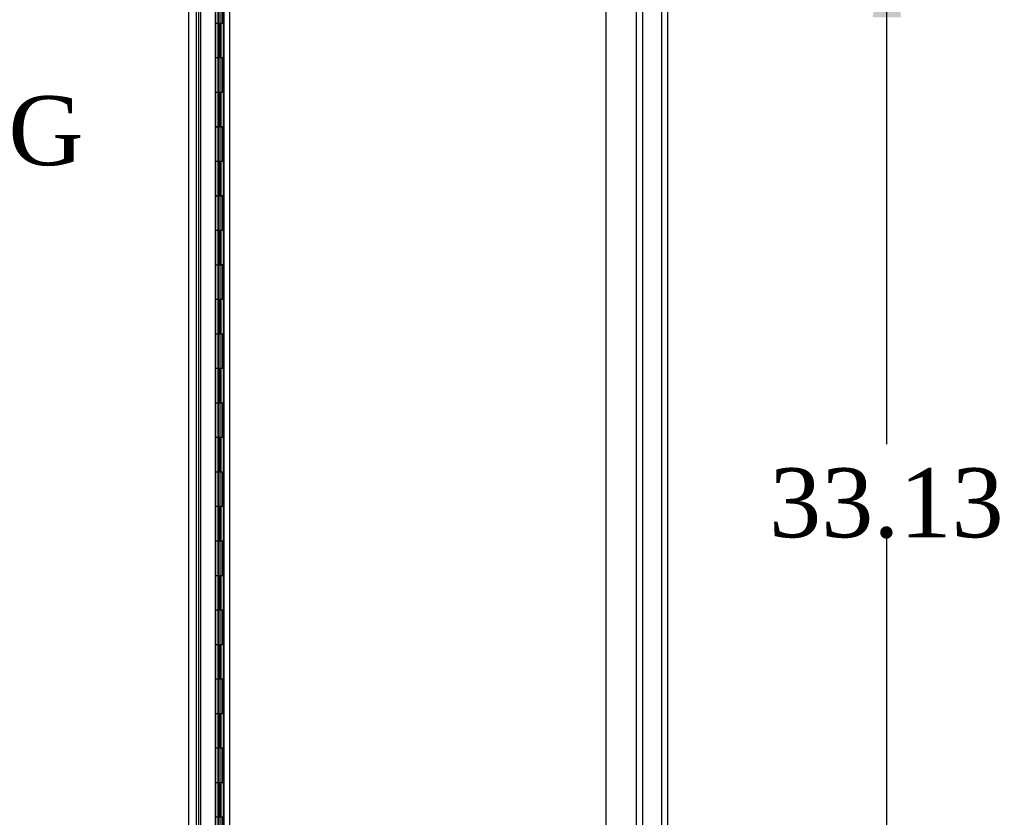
# Model space of a CAD drawing. Header units: inches. Extents: x 2 to 538, y -2 to 358.
# Tile 24 of 43: x 259 to 287, y 158 to 181. Entities that reach past the tile are written whole.
import ezdxf
from ezdxf.enums import TextEntityAlignment as Align
from ezdxf.lldxf.tags import DXFTag

# ---------------------------------------------------------------- set-up
doc = ezdxf.new("R2010")
doc.units = ezdxf.units.IN
doc.header["$MEASUREMENT"] = 0
for name, color, linetype in [('COM43135', 7, 'Continuous'), ('COM52167-7', 7, 'Continuous'), ('COM54746-68', 7, 'Continuous'), ('COM55702-64', 7, 'Continuous'), ('COM70219', 7, 'Continuous'), ('COM71159-5', 7, 'Continuous'), ('Default', 7, 'Continuous')]:
    doc.layers.add(name, color=color, linetype=linetype)
doc.styles.add('SEACAD_Times_New_Roman', font='times.ttf')
tags = doc.linetypes.add('HIDDEN2', pattern=[0.1875, 0.125, -0.0625]).pattern_tags.tags
tags[6:7] = [DXFTag(74, 4), DXFTag(75, 0), DXFTag(340, '0'), DXFTag(46, 0.0), DXFTag(50, 0.0), DXFTag(44, 0.0), DXFTag(45, 0.0)]
tags[4:5] = [DXFTag(74, 4), DXFTag(75, 0), DXFTag(340, '0'), DXFTag(46, 0.0), DXFTag(50, 0.0), DXFTag(44, 0.0), DXFTag(45, 0.0)]
doc.dimstyles.new('HAMMOND_(STH_-_540x360)', dxfattribs={"dimtxt": 2, "dimasz": 2.5, "dimexe": 1, "dimexo": 1, "dimgap": 0.5, "dimtad": 0, "dimtih": 1, "dimtoh": 1, "dimzin": 0, "dimdsep": 46, "dimtxsty": 'SEACAD_Times_New_Roman', "dimblk1": '_SE_FILLED', "dimblk2": '_SE_FILLED', "dimsah": 1, "dimcen": 1, "dimadec": 0, "dimazin": 0, "dimtfac": 0.8, "dimtofl": 0, "dimtmove": 0, "dimatfit": 3, "dimfxl": 0, "dimtolj": 1, "dimtzin": 0, "dimarcsym": 0})

# ---------------------------------------------------------------- blocks, each defined once
blk = doc.blocks.new('SE2')
at = {"layer": 'COM43135', "color": 7, "linetype": 'HIDDEN2'}
for p, q in [((276.573, 150.009), (276.573, 217.759)), ((275.698, 150.134), (275.698, 217.634))]:
    blk.add_line(p, q, dxfattribs=at)
at = {"layer": 'COM52167-7', "color": 7, "linetype": 'Continuous'}
for p, q in [((263.605, 149.057), (263.605, 219.358)), ((264.375, 149.009), (264.375, 219.406))]:
    blk.add_line(p, q, dxfattribs=at)
at = {"layer": 'COM52167-7', "color": 7, "linetype": 'HIDDEN2'}
blk.add_line((264.48, 149.982), (264.48, 190.145), dxfattribs=at)
at = {"layer": 'COM54746-68', "color": 7, "linetype": 'HIDDEN2'}
for p, q in [((263.889, 218.208), (263.889, 150.208)), ((264.444, 217.208), (264.444, 150.208)), ((264.544, 150.208), (264.544, 217.208)), ((264.483, 181.208), (264.483, 182.207)), ((264.611, 181.208), (264.611, 182.207)), ((264.62, 182.208), (264.62, 181.208)), ((264.494, 180.208), (264.494, 181.208)), ((264.535, 180.208), (264.535, 181.208)), ((264.439, 180.209), (264.48, 180.209)), ((264.611, 180.209), (264.483, 180.209)), ((264.483, 179.208), (264.483, 180.207)), ((264.611, 180.207), (264.611, 180.208)), ((264.611, 179.208), (264.611, 180.207)), ((264.62, 180.208), (264.62, 179.208)), ((264.494, 178.208), (264.494, 179.208)), ((264.535, 178.208), (264.535, 179.208)), ((264.439, 178.209), (264.48, 178.209)), ((264.611, 178.209), (264.483, 178.209)), ((264.483, 177.208), (264.483, 178.207)), ((264.611, 178.207), (264.611, 178.208)), ((264.611, 177.208), (264.611, 178.207)), ((264.62, 178.208), (264.62, 177.208)), ((264.494, 176.208), (264.494, 177.208)), ((264.535, 176.208), (264.535, 177.208)), ((264.439, 176.209), (264.48, 176.209)), ((264.611, 176.209), (264.483, 176.209)), ((264.483, 175.208), (264.483, 176.207)), ((264.611, 176.207), (264.611, 176.208)), ((264.611, 175.208), (264.611, 176.207)), ((264.62, 176.208), (264.62, 175.208)), ((264.494, 174.208), (264.494, 175.208)), ((264.535, 174.208), (264.535, 175.208)), ((264.439, 174.209), (264.48, 174.209)), ((264.611, 174.209), (264.483, 174.209)), ((264.483, 173.208), (264.483, 174.207)), ((264.611, 174.207), (264.611, 174.208)), ((264.611, 173.208), (264.611, 174.207)), ((264.62, 174.208), (264.62, 173.208)), ((264.494, 172.208), (264.494, 173.208)), ((264.535, 172.208), (264.535, 173.208)), ((264.439, 172.209), (264.48, 172.209)), ((264.611, 172.209), (264.483, 172.209)), ((264.483, 171.208), (264.483, 172.207)), ((264.611, 172.207), (264.611, 172.208)), ((264.611, 171.208), (264.611, 172.207)), ((264.62, 172.208), (264.62, 171.208)), ((264.494, 170.208), (264.494, 171.208)), ((264.535, 170.208), (264.535, 171.208)), ((264.439, 170.209), (264.48, 170.209)), ((264.611, 170.209), (264.483, 170.209)), ((264.483, 169.208), (264.483, 170.207)), ((264.611, 170.207), (264.611, 170.208)), ((264.611, 169.208), (264.611, 170.207)), ((264.62, 170.208), (264.62, 169.208)), ((264.494, 168.208), (264.494, 169.208)), ((264.535, 168.208), (264.535, 169.208)), ((264.439, 168.209), (264.48, 168.209)), ((264.611, 168.209), (264.483, 168.209)), ((264.483, 167.208), (264.483, 168.207)), ((264.611, 168.207), (264.611, 168.208)), ((264.611, 167.208), (264.611, 168.207)), ((264.62, 168.208), (264.62, 167.208)), ((264.494, 166.208), (264.494, 167.208)), ((264.535, 166.208), (264.535, 167.208)), ((264.439, 166.209), (264.48, 166.209)), ((264.611, 166.209), (264.483, 166.209)), ((264.483, 165.208), (264.483, 166.207)), ((264.611, 166.207), (264.611, 166.208)), ((264.611, 165.208), (264.611, 166.207)), ((264.62, 166.208), (264.62, 165.208)), ((264.494, 164.208), (264.494, 165.208)), ((264.535, 164.208), (264.535, 165.208)), ((264.439, 164.209), (264.48, 164.209)), ((264.611, 164.209), (264.483, 164.209)), ((264.483, 163.208), (264.483, 164.207)), ((264.611, 164.207), (264.611, 164.208)), ((264.611, 163.208), (264.611, 164.207)), ((264.62, 164.208), (264.62, 163.208)), ((264.494, 162.208), (264.494, 163.208)), ((264.535, 162.208), (264.535, 163.208)), ((264.439, 162.209), (264.48, 162.209)), ((264.611, 162.209), (264.483, 162.209)), ((264.483, 161.208), (264.483, 162.207)), ((264.611, 162.207), (264.611, 162.208)), ((264.611, 161.208), (264.611, 162.207)), ((264.62, 162.208), (264.62, 161.208)), ((264.494, 160.208), (264.494, 161.208)), ((264.535, 160.208), (264.535, 161.208)), ((264.439, 160.209), (264.48, 160.209)), ((264.611, 160.209), (264.483, 160.209)), ((264.483, 159.208), (264.483, 160.207)), ((264.611, 160.207), (264.611, 160.208)), ((264.611, 159.208), (264.611, 160.207)), ((264.62, 160.208), (264.62, 159.208)), ((264.494, 158.208), (264.494, 159.208)), ((264.535, 158.208), (264.535, 159.208)), ((264.439, 158.209), (264.48, 158.209)), ((264.611, 158.209), (264.483, 158.209)), ((264.611, 158.207), (264.611, 158.208)), ((264.62, 158.208), (264.62, 157.208))]:
    blk.add_line(p, q, dxfattribs=at)
at = {"layer": 'COM54746-68', "color": 7, "linetype": 'Continuous'}
for p, q in [((264.377, 182.208), (264.377, 181.208)), ((264.58, 182.208), (264.58, 181.208)), ((264.377, 181.208), (264.377, 180.207)), ((264.58, 181.208), (264.377, 181.208)), ((264.58, 181.208), (264.377, 181.208)), ((264.624, 181.208), (264.58, 181.208)), ((264.611, 180.208), (264.611, 181.208)), ((264.62, 180.208), (264.62, 181.208)), ((264.624, 181.208), (264.624, 180.208)), ((264.58, 180.208), (264.377, 180.208)), ((264.377, 180.208), (264.377, 179.208)), ((264.611, 180.207), (264.377, 180.207)), ((264.58, 180.208), (264.58, 179.208)), ((264.624, 180.208), (264.58, 180.208)), ((264.377, 179.208), (264.377, 178.207)), ((264.58, 179.208), (264.377, 179.208)), ((264.58, 179.208), (264.377, 179.208)), ((264.624, 179.208), (264.58, 179.208)), ((264.611, 178.208), (264.611, 179.208)), ((264.62, 178.208), (264.62, 179.208)), ((264.624, 179.208), (264.624, 178.208)), ((264.58, 178.208), (264.377, 178.208)), ((264.377, 178.208), (264.377, 177.208)), ((264.611, 178.207), (264.377, 178.207)), ((264.58, 178.208), (264.58, 177.208)), ((264.624, 178.208), (264.58, 178.208)), ((264.377, 177.208), (264.377, 176.207)), ((264.58, 177.208), (264.377, 177.208)), ((264.58, 177.208), (264.377, 177.208)), ((264.624, 177.208), (264.58, 177.208)), ((264.611, 176.208), (264.611, 177.208)), ((264.62, 176.208), (264.62, 177.208)), ((264.624, 177.208), (264.624, 176.208)), ((264.58, 176.208), (264.377, 176.208)), ((264.377, 176.208), (264.377, 175.208)), ((264.611, 176.207), (264.377, 176.207)), ((264.58, 176.208), (264.58, 175.208)), ((264.624, 176.208), (264.58, 176.208)), ((264.377, 175.208), (264.377, 174.207)), ((264.58, 175.208), (264.377, 175.208)), ((264.58, 175.208), (264.377, 175.208)), ((264.624, 175.208), (264.58, 175.208)), ((264.611, 174.208), (264.611, 175.208)), ((264.62, 174.208), (264.62, 175.208)), ((264.624, 175.208), (264.624, 174.208)), ((264.58, 174.208), (264.377, 174.208)), ((264.377, 174.208), (264.377, 173.208)), ((264.611, 174.207), (264.377, 174.207)), ((264.58, 174.208), (264.58, 173.208)), ((264.624, 174.208), (264.58, 174.208)), ((264.377, 173.208), (264.377, 172.207)), ((264.58, 173.208), (264.377, 173.208)), ((264.58, 173.208), (264.377, 173.208)), ((264.624, 173.208), (264.58, 173.208)), ((264.611, 172.208), (264.611, 173.208)), ((264.62, 172.208), (264.62, 173.208)), ((264.624, 173.208), (264.624, 172.208)), ((264.58, 172.208), (264.377, 172.208)), ((264.377, 172.208), (264.377, 171.208)), ((264.611, 172.207), (264.377, 172.207)), ((264.58, 172.208), (264.58, 171.208)), ((264.624, 172.208), (264.58, 172.208)), ((264.377, 171.208), (264.377, 170.207)), ((264.58, 171.208), (264.377, 171.208)), ((264.58, 171.208), (264.377, 171.208)), ((264.624, 171.208), (264.58, 171.208)), ((264.611, 170.208), (264.611, 171.208)), ((264.62, 170.208), (264.62, 171.208)), ((264.624, 171.208), (264.624, 170.208)), ((264.58, 170.208), (264.377, 170.208)), ((264.377, 170.208), (264.377, 169.208)), ((264.611, 170.207), (264.377, 170.207)), ((264.58, 170.208), (264.58, 169.208)), ((264.624, 170.208), (264.58, 170.208)), ((264.377, 169.208), (264.377, 168.207)), ((264.58, 169.208), (264.377, 169.208)), ((264.58, 169.208), (264.377, 169.208)), ((264.624, 169.208), (264.58, 169.208)), ((264.611, 168.208), (264.611, 169.208)), ((264.62, 168.208), (264.62, 169.208)), ((264.624, 169.208), (264.624, 168.208)), ((264.58, 168.208), (264.377, 168.208)), ((264.377, 168.208), (264.377, 167.208)), ((264.611, 168.207), (264.377, 168.207)), ((264.58, 168.208), (264.58, 167.208)), ((264.624, 168.208), (264.58, 168.208)), ((264.377, 167.208), (264.377, 166.207)), ((264.58, 167.208), (264.377, 167.208)), ((264.58, 167.208), (264.377, 167.208)), ((264.624, 167.208), (264.58, 167.208)), ((264.611, 166.208), (264.611, 167.208)), ((264.62, 166.208), (264.62, 167.208)), ((264.624, 167.208), (264.624, 166.208)), ((264.58, 166.208), (264.377, 166.208)), ((264.377, 166.208), (264.377, 165.208)), ((264.611, 166.207), (264.377, 166.207)), ((264.58, 166.208), (264.58, 165.208)), ((264.624, 166.208), (264.58, 166.208)), ((264.377, 165.208), (264.377, 164.207)), ((264.58, 165.208), (264.377, 165.208)), ((264.58, 165.208), (264.377, 165.208)), ((264.624, 165.208), (264.58, 165.208)), ((264.611, 164.208), (264.611, 165.208)), ((264.62, 164.208), (264.62, 165.208)), ((264.624, 165.208), (264.624, 164.208)), ((264.58, 164.208), (264.377, 164.208)), ((264.377, 164.208), (264.377, 163.208)), ((264.611, 164.207), (264.377, 164.207)), ((264.58, 164.208), (264.58, 163.208)), ((264.624, 164.208), (264.58, 164.208)), ((264.377, 163.208), (264.377, 162.207)), ((264.58, 163.208), (264.377, 163.208)), ((264.58, 163.208), (264.377, 163.208)), ((264.624, 163.208), (264.58, 163.208)), ((264.611, 162.208), (264.611, 163.208)), ((264.62, 162.208), (264.62, 163.208)), ((264.624, 163.208), (264.624, 162.208)), ((264.58, 162.208), (264.377, 162.208)), ((264.377, 162.208), (264.377, 161.208)), ((264.611, 162.207), (264.377, 162.207)), ((264.58, 162.208), (264.58, 161.208)), ((264.624, 162.208), (264.58, 162.208)), ((264.377, 161.208), (264.377, 160.207)), ((264.58, 161.208), (264.377, 161.208)), ((264.58, 161.208), (264.377, 161.208)), ((264.624, 161.208), (264.58, 161.208)), ((264.611, 160.208), (264.611, 161.208)), ((264.62, 160.208), (264.62, 161.208)), ((264.624, 161.208), (264.624, 160.208)), ((264.58, 160.208), (264.377, 160.208)), ((264.377, 160.208), (264.377, 159.208)), ((264.611, 160.207), (264.377, 160.207)), ((264.58, 160.208), (264.58, 159.208)), ((264.624, 160.208), (264.58, 160.208)), ((264.377, 159.208), (264.377, 158.207)), ((264.58, 159.208), (264.377, 159.208)), ((264.58, 159.208), (264.377, 159.208)), ((264.624, 159.208), (264.58, 159.208)), ((264.611, 158.208), (264.611, 159.208)), ((264.62, 158.208), (264.62, 159.208)), ((264.624, 159.208), (264.624, 158.208)), ((264.58, 158.208), (264.377, 158.208)), ((264.377, 158.208), (264.377, 157.208)), ((264.58, 158.208), (264.58, 157.208)), ((264.624, 158.208), (264.58, 158.208))]:
    blk.add_line(p, q, dxfattribs=at)
at = {"layer": 'COM55702-64', "color": 7, "linetype": 'HIDDEN2'}
for p, q in [((276.76, 148.216), (276.76, 219.966)), ((277.313, 148.216), (277.313, 219.966))]:
    blk.add_line(p, q, dxfattribs=at)
at = {"layer": 'COM70219', "color": 7, "linetype": 'HIDDEN2'}
blk.add_line((263.95, 149.528), (263.95, 218.675), dxfattribs=at)
at = {"layer": 'COM71159-5', "color": 7, "linetype": 'Continuous'}
for p, q in [((277.48, 220.069), (277.48, 148.134)), ((264.792, 149.414), (264.792, 218.789))]:
    blk.add_line(p, q, dxfattribs=at)
at = {"layer": 'COM71159-5', "color": 7, "linetype": 'HIDDEN2'}
blk.add_line((263.825, 149.414), (263.825, 218.789), dxfattribs=at)
blk = doc.blocks.new('DMBLK3692')
at = {"layer": 'Default', "linetype": 'Continuous'}
for points in [[(284.249, 181.384), (283.832, 183.884), (283.416, 181.384)], [(284.249, 153.259), (283.416, 153.259), (283.832, 150.759)]]:
    blk.add_hatch(color=7, dxfattribs=at).paths.add_polyline_path(points)
at = {"layer": 'Default', "color": 7, "linetype": 'Continuous'}
for p, q in [((276.923, 183.884), (284.832, 183.884)), ((283.832, 169.022), (283.832, 183.884)), ((283.832, 150.759), (283.832, 166.322)), ((276.923, 150.759), (284.832, 150.759))]:
    blk.add_line(p, q, dxfattribs=at)
at = {"layer": 'Default', "color": 7, "linetype": 'Continuous', "style": 'SEACAD_Times_New_Roman'}
blk.add_text('33.13', height=2, dxfattribs=at).set_placement((280.42, 168.322), align=Align.TOP_LEFT)
blk = doc.blocks.new('_SE_FILLED')
at = {"color": 0}
blk.add_line((0, 0), (-1, 0), dxfattribs=at)
blk.add_solid([(0, 0), (-1, -0.1665), (-1, 0.1665), (0, 0)], dxfattribs=at)
blk = doc.blocks.new('DMBLK3720')
at = {"layer": 'Default', "linetype": 'Continuous'}
for points in [[(253.376, 216.289), (254.21, 216.289), (253.793, 218.789)], [(253.376, 151.914), (253.793, 149.414), (254.21, 151.914)]]:
    blk.add_hatch(color=7, dxfattribs=at).paths.add_polyline_path(points)
at = {"layer": 'Default', "color": 7, "linetype": 'Continuous'}
for p, q in [((262.825, 218.789), (252.793, 218.789)), ((253.793, 218.789), (253.793, 185.802)), ((253.793, 176.402), (253.793, 149.414)), ((262.825, 149.414), (252.793, 149.414))]:
    blk.add_line(p, q, dxfattribs=at)
at = {"layer": 'Default', "color": 7, "linetype": 'Continuous', "style": 'SEACAD_Times_New_Roman'}
for s, p in [('69.38', (250.381, 185.102)), ('DOOR ', (249.22, 182.102)), ('OPENING', (247.3, 179.102))]:
    blk.add_text(s, height=2, dxfattribs=at).set_placement(p, align=Align.TOP_LEFT)

msp = doc.modelspace()

# ---------------------------------------------------------------- block references
at = {"layer": 'Default'}
msp.add_blockref('SE2', (0, 0), dxfattribs=at)

# ---------------------------------------------------------------- dimensions: what is measured, and where the dimension line sits
at = {"layer": 'Default', "color": 7, "linetype": 'Continuous'}
for base, p1, p2, angle, text, picture, middle in [((253.793124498, 218.789265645), (263.824971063, 218.789265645), (263.824971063, 149.414265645), 270, '\\A1;<>\\PDOOR \\XOPENING', 'DMBLK3720', (253.793124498, 184.101765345)), ((283.832349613, 150.759265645), (275.922971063, 150.759265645), (275.922971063, 183.884265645), 90, '\\A1;<>', 'DMBLK3692', (283.832349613, 167.321765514))]:
    dim = msp.add_linear_dim(base=base, p1=p1, p2=p2, angle=angle, text=text, dimstyle='HAMMOND_(STH_-_540x360)', dxfattribs=at)
    dim.commit()
    dim.dimension.update_dxf_attribs({"geometry": picture, "text_midpoint": middle, "dimtype": 161})

doc.saveas('drawing.dxf')
